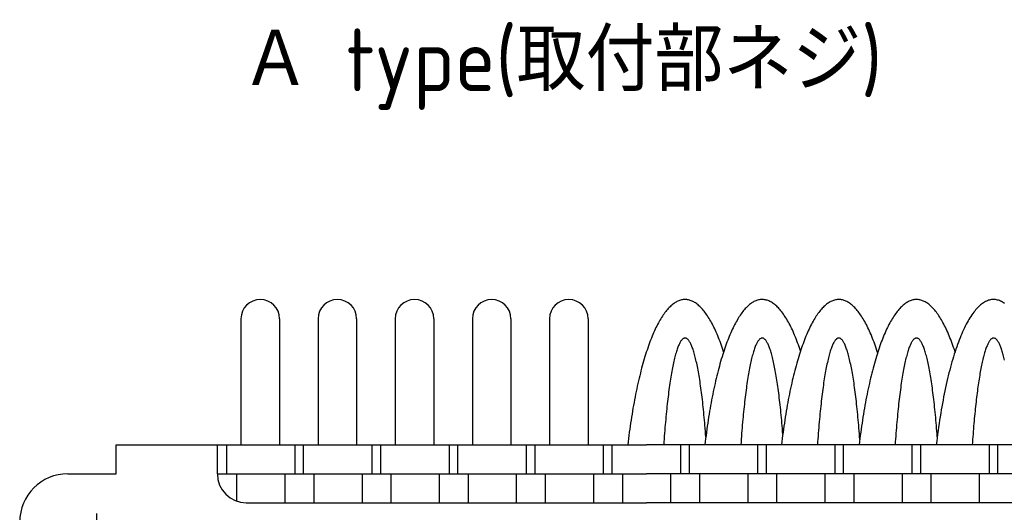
# Model space of a CAD drawing. Extents: x -88 to 325, y 165 to 311.
# Tile 6 of 13: x -87 to 15, y 259 to 311. Entities that reach past the tile are written whole.
import ezdxf

# ---------------------------------------------------------------- set-up
doc = ezdxf.new("R2010")
doc.units = 0
doc.header["$LTSCALE"] = 0.2
doc.linetypes.add('CENTER', pattern=[50.8, 31.75, -6.35, 6.35, -6.35])
doc.layers.get('0').update_dxf_attribs({"linetype": 'CONTINUOUS'})
doc.styles.get("Standard").update_dxf_attribs({"font": 'isocp.shx', "bigfont": 'bigfont.shx'})

# ---------------------------------------------------------------- blocks, each defined once
blk = doc.blocks.new('*U98')
at = {"color": 0}
blk.add_text('Ａ type(取付部ネジ)', height=6.5, dxfattribs=at).set_placement((-63.78, 303.15))

msp = doc.modelspace()

# ---------------------------------------------------------------- linework, layer by layer
for p, q in [((-63.804, 279.503), (-63.804, 266.403)), ((-59.804, 279.503), (-59.804, 266.403)), ((-55.804, 279.503), (-55.804, 266.403)), ((-51.804, 279.503), (-51.804, 266.403)), ((-47.804, 279.503), (-47.804, 266.403)), ((-43.804, 279.503), (-43.804, 266.403)), ((-39.804, 279.503), (-39.804, 266.403)), ((-35.804, 279.503), (-35.804, 266.403)), ((-31.804, 279.503), (-31.804, 266.403)), ((-27.804, 279.503), (-27.804, 266.403)), ((-76.749, 263.403), (-76.749, 266.403)), ((-76.749, 266.403), (-21.749, 266.403)), ((-66.249, 263.403), (-66.249, 266.403)), ((-65.304, 266.403), (-65.304, 263.403)), ((-58.193, 263.403), (-58.193, 266.403)), ((-57.304, 263.403), (-57.304, 266.403)), ((-50.193, 263.403), (-50.193, 266.403)), ((-49.304, 263.403), (-49.304, 266.403)), ((-42.193, 263.403), (-42.193, 266.403)), ((-41.304, 263.403), (-41.304, 266.403)), ((-34.193, 263.403), (-34.193, 266.403)), ((-33.304, 263.403), (-33.304, 266.403)), ((-26.193, 263.403), (-26.193, 266.403)), ((-25.304, 263.403), (-25.304, 266.403)), ((33.251, 266.403), (-21.749, 266.403)), ((-18.193, 263.403), (-18.193, 266.403)), ((-17.304, 263.403), (-17.304, 266.403)), ((-10.193, 263.403), (-10.193, 266.403)), ((-9.304, 263.403), (-9.304, 266.403)), ((-2.193, 263.403), (-2.193, 266.403)), ((-1.304, 263.403), (-1.304, 266.403)), ((5.807, 263.403), (5.807, 266.403)), ((6.696, 263.403), (6.696, 266.403)), ((13.807, 263.403), (13.807, 266.403)), ((14.696, 263.403), (14.696, 266.403)), ((-81.749, 263.403), (-76.749, 263.403)), ((-66.249, 263.403), (-21.749, 263.403)), ((-64.249, 263.403), (-64.249, 260.574)), ((-59.249, 263.403), (-59.249, 260.403)), ((-56.249, 263.403), (-56.249, 260.403)), ((-51.249, 263.403), (-51.249, 260.403)), ((-48.249, 263.403), (-48.249, 260.403)), ((-43.249, 263.403), (-43.249, 260.403)), ((-40.249, 263.403), (-40.249, 260.403)), ((-35.249, 263.403), (-35.249, 260.403)), ((-32.249, 263.403), (-32.249, 260.403)), ((-27.249, 263.403), (-27.249, 260.403)), ((-24.249, 263.403), (-24.249, 260.403)), ((22.751, 263.403), (-21.749, 263.403)), ((-19.249, 263.403), (-19.249, 260.403)), ((-16.249, 263.403), (-16.249, 260.403)), ((-11.249, 263.403), (-11.249, 260.403)), ((-8.249, 263.403), (-8.249, 260.403)), ((-3.249, 263.403), (-3.249, 260.403)), ((-0.249, 263.403), (-0.249, 260.403)), ((4.751, 263.403), (4.751, 260.403)), ((7.751, 263.403), (7.751, 260.403)), ((12.751, 263.403), (12.751, 260.403)), ((-63.249, 260.403), (-21.749, 260.403)), ((19.751, 260.403), (-21.749, 260.403))]:
    msp.add_line(p, q)
at = {"color": 0, "linetype": 'CENTER'}
msp.add_line((-78.749, 250.403), (-78.749, 260.403), dxfattribs=at)
for points in [[(-13.749, 276.081, 0), (-13.822, 276.302, 0), (-13.896, 276.519, 0), (-13.97, 276.731, 0), (-14.046, 276.94, 0), (-14.122, 277.144, 0), (-14.199, 277.344, 0), (-14.276, 277.54, 0), (-14.354, 277.731, 0), (-14.433, 277.918, 0), (-14.513, 278.101, 0), (-14.593, 278.279, 0), (-14.674, 278.453, 0), (-14.755, 278.622, 0), (-14.837, 278.786, 0), (-14.919, 278.946, 0), (-15.002, 279.102, 0), (-15.086, 279.253, 0), (-15.17, 279.399, 0), (-15.255, 279.54, 0), (-15.34, 279.677, 0), (-15.425, 279.808, 0), (-15.511, 279.936, 0), (-15.598, 280.058, 0), (-15.685, 280.175, 0), (-15.772, 280.288, 0), (-15.86, 280.396, 0), (-15.948, 280.499, 0), (-16.036, 280.596, 0), (-16.125, 280.689, 0), (-16.214, 280.777, 0), (-16.304, 280.86, 0), (-16.393, 280.939, 0), (-16.483, 281.012, 0), (-16.573, 281.08, 0), (-16.664, 281.143, 0), (-16.754, 281.201, 0), (-16.845, 281.253, 0), (-16.936, 281.301, 0), (-17.027, 281.344, 0), (-17.119, 281.382, 0), (-17.21, 281.414, 0), (-17.302, 281.442, 0), (-17.393, 281.464, 0), (-17.485, 281.481, 0), (-17.577, 281.494, 0), (-17.668, 281.501, 0), (-17.76, 281.502, 0), (-17.852, 281.499, 0), (-17.944, 281.491, 0), (-18.035, 281.478, 0), (-18.127, 281.459, 0), (-18.219, 281.435, 0), (-18.31, 281.407, 0), (-18.401, 281.373, 0), (-18.493, 281.334, 0), (-18.584, 281.29, 0), (-18.675, 281.241, 0), (-18.766, 281.187, 0), (-18.856, 281.127, 0), (-18.947, 281.063, 0), (-19.037, 280.994, 0), (-19.126, 280.92, 0), (-19.216, 280.84, 0), (-19.305, 280.756, 0), (-19.394, 280.667, 0), (-19.483, 280.573, 0), (-19.571, 280.474, 0), (-19.659, 280.369, 0), (-19.747, 280.261, 0), (-19.834, 280.147, 0), (-19.921, 280.028, 0), (-20.007, 279.905, 0), (-20.093, 279.776, 0), (-20.179, 279.643, 0), (-20.264, 279.505, 0), (-20.348, 279.363, 0), (-20.432, 279.216, 0), (-20.516, 279.064, 0), (-20.599, 278.907, 0), (-20.681, 278.746, 0), (-20.763, 278.58, 0), (-20.844, 278.41, 0), (-20.925, 278.235, 0), (-21.005, 278.056, 0), (-21.084, 277.872, 0), (-21.163, 277.684, 0), (-21.241, 277.492, 0), (-21.318, 277.295, 0), (-21.395, 277.094, 0), (-21.471, 276.889, 0), (-21.546, 276.679, 0), (-21.62, 276.465, 0), (-21.694, 276.247, 0), (-21.767, 276.025, 0), (-21.839, 275.799, 0), (-21.91, 275.57, 0), (-21.981, 275.336, 0), (-22.05, 275.098, 0), (-22.119, 274.856, 0), (-22.187, 274.611, 0), (-22.254, 274.361, 0), (-22.32, 274.108, 0), (-22.386, 273.852, 0), (-22.45, 273.591, 0), (-22.514, 273.328, 0), (-22.576, 273.06, 0), (-22.638, 272.789, 0), (-22.699, 272.515, 0), (-22.758, 272.238, 0), (-22.817, 271.957, 0), (-22.875, 271.673, 0), (-22.931, 271.385, 0), (-22.987, 271.095, 0), (-23.042, 270.801, 0), (-23.095, 270.505, 0), (-23.148, 270.205, 0), (-23.2, 269.903, 0), (-23.25, 269.598, 0), (-23.299, 269.29, 0), (-23.348, 268.979, 0), (-23.395, 268.666, 0), (-23.441, 268.35, 0), (-23.486, 268.031, 0), (-23.53, 267.71, 0), (-23.572, 267.387, 0), (-23.614, 267.061, 0), (-23.654, 266.733, 0), (-23.694, 266.403, 0)], [(-5.777, 276.166, 0), (-5.85, 276.384, 0), (-5.924, 276.599, 0), (-5.998, 276.809, 0), (-6.074, 277.016, 0), (-6.15, 277.218, 0), (-6.227, 277.416, 0), (-6.304, 277.609, 0), (-6.382, 277.799, 0), (-6.461, 277.983, 0), (-6.541, 278.164, 0), (-6.621, 278.34, 0), (-6.702, 278.512, 0), (-6.783, 278.679, 0), (-6.865, 278.841, 0), (-6.947, 278.999, 0), (-7.03, 279.153, 0), (-7.114, 279.301, 0), (-7.198, 279.445, 0), (-7.282, 279.585, 0), (-7.367, 279.72, 0), (-7.453, 279.85, 0), (-7.539, 279.975, 0), (-7.625, 280.095, 0), (-7.712, 280.211, 0), (-7.799, 280.322, 0), (-7.887, 280.427, 0), (-7.975, 280.528, 0), (-8.063, 280.625, 0), (-8.151, 280.716, 0), (-8.24, 280.802, 0), (-8.329, 280.884, 0), (-8.419, 280.96, 0), (-8.509, 281.031, 0), (-8.599, 281.098, 0), (-8.689, 281.159, 0), (-8.779, 281.216, 0), (-8.87, 281.267, 0), (-8.961, 281.313, 0), (-9.052, 281.354, 0), (-9.143, 281.391, 0), (-9.234, 281.422, 0), (-9.325, 281.448, 0), (-9.416, 281.469, 0), (-9.508, 281.485, 0), (-9.599, 281.496, 0), (-9.691, 281.502, 0), (-9.782, 281.502, 0), (-9.874, 281.498, 0), (-9.965, 281.488, 0), (-10.057, 281.474, 0), (-10.148, 281.454, 0), (-10.239, 281.429, 0), (-10.331, 281.4, 0), (-10.422, 281.365, 0), (-10.513, 281.325, 0), (-10.603, 281.28, 0), (-10.694, 281.23, 0), (-10.784, 281.175, 0), (-10.875, 281.115, 0), (-10.965, 281.05, 0), (-11.055, 280.98, 0), (-11.144, 280.904, 0), (-11.233, 280.824, 0), (-11.322, 280.739, 0), (-11.411, 280.65, 0), (-11.499, 280.555, 0), (-11.587, 280.455, 0), (-11.675, 280.35, 0), (-11.762, 280.241, 0), (-11.849, 280.127, 0), (-11.936, 280.007, 0), (-12.022, 279.884, 0), (-12.107, 279.755, 0), (-12.192, 279.621, 0), (-12.277, 279.483, 0), (-12.361, 279.34, 0), (-12.445, 279.193, 0), (-12.528, 279.041, 0), (-12.611, 278.884, 0), (-12.693, 278.723, 0), (-12.774, 278.557, 0), (-12.855, 278.386, 0), (-12.935, 278.211, 0), (-13.015, 278.032, 0), (-13.094, 277.848, 0), (-13.172, 277.66, 0), (-13.25, 277.468, 0), (-13.327, 277.271, 0), (-13.403, 277.07, 0), (-13.479, 276.865, 0), (-13.554, 276.656, 0), (-13.628, 276.442, 0), (-13.701, 276.224, 0), (-13.774, 276.003, 0), (-13.846, 275.777, 0), (-13.917, 275.547, 0), (-13.987, 275.314, 0), (-14.056, 275.076, 0), (-14.125, 274.835, 0), (-14.193, 274.59, 0), (-14.26, 274.341, 0), (-14.326, 274.089, 0), (-14.391, 273.832, 0), (-14.455, 273.573, 0), (-14.518, 273.309, 0), (-14.58, 273.043, 0), (-14.642, 272.772, 0), (-14.702, 272.499, 0), (-14.762, 272.222, 0), (-14.82, 271.942, 0), (-14.878, 271.658, 0), (-14.934, 271.372, 0), (-14.989, 271.082, 0), (-15.044, 270.789, 0), (-15.097, 270.493, 0), (-15.15, 270.195, 0), (-15.201, 269.893, 0), (-15.251, 269.589, 0), (-15.301, 269.281, 0), (-15.349, 268.972, 0), (-15.396, 268.659, 0), (-15.442, 268.344, 0), (-15.486, 268.026, 0), (-15.53, 267.706, 0), (-15.573, 267.384, 0), (-15.614, 267.059, 0), (-15.655, 266.732, 0), (-15.694, 266.403, 0)], [(2.223, 275.995, 0), (2.15, 276.218, 0), (2.077, 276.437, 0), (2.002, 276.652, 0), (1.927, 276.863, 0), (1.851, 277.069, 0), (1.774, 277.272, 0), (1.696, 277.469, 0), (1.618, 277.663, 0), (1.539, 277.852, 0), (1.46, 278.037, 0), (1.38, 278.217, 0), (1.299, 278.393, 0), (1.218, 278.564, 0), (1.136, 278.731, 0), (1.053, 278.893, 0), (0.97, 279.05, 0), (0.886, 279.203, 0), (0.802, 279.351, 0), (0.717, 279.494, 0), (0.632, 279.633, 0), (0.546, 279.767, 0), (0.46, 279.896, 0), (0.374, 280.02, 0), (0.287, 280.139, 0), (0.199, 280.254, 0), (0.111, 280.363, 0), (0.023, 280.468, 0), (-0.065, 280.568, 0), (-0.154, 280.662, 0), (-0.244, 280.752, 0), (-0.333, 280.837, 0), (-0.423, 280.917, 0), (-0.513, 280.991, 0), (-0.604, 281.061, 0), (-0.694, 281.126, 0), (-0.785, 281.185, 0), (-0.876, 281.24, 0), (-0.967, 281.289, 0), (-1.059, 281.333, 0), (-1.15, 281.372, 0), (-1.242, 281.406, 0), (-1.334, 281.435, 0), (-1.425, 281.459, 0), (-1.517, 281.478, 0), (-1.609, 281.491, 0), (-1.701, 281.499, 0), (-1.793, 281.502, 0), (-1.885, 281.501, 0), (-1.978, 281.493, 0), (-2.07, 281.481, 0), (-2.161, 281.464, 0), (-2.253, 281.441, 0), (-2.345, 281.414, 0), (-2.437, 281.381, 0), (-2.528, 281.343, 0), (-2.62, 281.3, 0), (-2.711, 281.252, 0), (-2.802, 281.198, 0), (-2.893, 281.14, 0), (-2.984, 281.077, 0), (-3.074, 281.008, 0), (-3.164, 280.935, 0), (-3.254, 280.856, 0), (-3.344, 280.773, 0), (-3.433, 280.684, 0), (-3.522, 280.59, 0), (-3.611, 280.492, 0), (-3.699, 280.388, 0), (-3.787, 280.28, 0), (-3.875, 280.167, 0), (-3.962, 280.049, 0), (-4.048, 279.926, 0), (-4.135, 279.798, 0), (-4.221, 279.665, 0), (-4.306, 279.528, 0), (-4.391, 279.385, 0), (-4.475, 279.238, 0), (-4.559, 279.087, 0), (-4.642, 278.93, 0), (-4.725, 278.769, 0), (-4.807, 278.604, 0), (-4.888, 278.434, 0), (-4.969, 278.259, 0), (-5.05, 278.08, 0), (-5.129, 277.896, 0), (-5.208, 277.708, 0), (-5.287, 277.516, 0), (-5.364, 277.319, 0), (-5.441, 277.118, 0), (-5.517, 276.912, 0), (-5.593, 276.702, 0), (-5.668, 276.488, 0), (-5.742, 276.27, 0), (-5.815, 276.048, 0), (-5.887, 275.822, 0), (-5.959, 275.592, 0), (-6.03, 275.357, 0), (-6.1, 275.119, 0), (-6.169, 274.877, 0), (-6.237, 274.631, 0), (-6.304, 274.382, 0), (-6.371, 274.128, 0), (-6.437, 273.871, 0), (-6.501, 273.61, 0), (-6.565, 273.346, 0), (-6.628, 273.078, 0), (-6.69, 272.807, 0), (-6.751, 272.532, 0), (-6.81, 272.253, 0), (-6.869, 271.972, 0), (-6.927, 271.687, 0), (-6.984, 271.399, 0), (-7.04, 271.108, 0), (-7.095, 270.814, 0), (-7.149, 270.516, 0), (-7.202, 270.216, 0), (-7.253, 269.913, 0), (-7.304, 269.607, 0), (-7.354, 269.298, 0), (-7.402, 268.986, 0), (-7.449, 268.672, 0), (-7.496, 268.355, 0), (-7.541, 268.036, 0), (-7.585, 267.714, 0), (-7.628, 267.39, 0), (-7.669, 267.063, 0), (-7.71, 266.734, 0), (-7.749, 266.403, 0)], [(10.251, 276.081, 0), (10.178, 276.302, 0), (10.104, 276.519, 0), (10.03, 276.731, 0), (9.954, 276.94, 0), (9.878, 277.144, 0), (9.801, 277.344, 0), (9.724, 277.54, 0), (9.646, 277.731, 0), (9.567, 277.918, 0), (9.487, 278.101, 0), (9.407, 278.279, 0), (9.326, 278.453, 0), (9.245, 278.622, 0), (9.163, 278.786, 0), (9.081, 278.946, 0), (8.998, 279.102, 0), (8.914, 279.253, 0), (8.83, 279.399, 0), (8.745, 279.54, 0), (8.66, 279.677, 0), (8.575, 279.808, 0), (8.488, 279.936, 0), (8.402, 280.058, 0), (8.315, 280.175, 0), (8.228, 280.288, 0), (8.14, 280.396, 0), (8.052, 280.499, 0), (7.964, 280.596, 0), (7.875, 280.689, 0), (7.786, 280.777, 0), (7.696, 280.86, 0), (7.607, 280.939, 0), (7.517, 281.012, 0), (7.427, 281.08, 0), (7.336, 281.143, 0), (7.246, 281.201, 0), (7.155, 281.253, 0), (7.064, 281.301, 0), (6.973, 281.344, 0), (6.881, 281.382, 0), (6.79, 281.414, 0), (6.698, 281.442, 0), (6.607, 281.464, 0), (6.515, 281.481, 0), (6.423, 281.494, 0), (6.332, 281.501, 0), (6.24, 281.502, 0), (6.148, 281.499, 0), (6.056, 281.491, 0), (5.965, 281.478, 0), (5.873, 281.459, 0), (5.781, 281.435, 0), (5.69, 281.407, 0), (5.599, 281.373, 0), (5.507, 281.334, 0), (5.416, 281.29, 0), (5.325, 281.241, 0), (5.234, 281.187, 0), (5.144, 281.127, 0), (5.054, 281.063, 0), (4.963, 280.994, 0), (4.874, 280.92, 0), (4.784, 280.84, 0), (4.695, 280.756, 0), (4.606, 280.667, 0), (4.517, 280.573, 0), (4.429, 280.474, 0), (4.341, 280.369, 0), (4.253, 280.261, 0), (4.166, 280.147, 0), (4.079, 280.028, 0), (3.993, 279.905, 0), (3.907, 279.776, 0), (3.821, 279.643, 0), (3.736, 279.505, 0), (3.652, 279.363, 0), (3.568, 279.216, 0), (3.484, 279.064, 0), (3.401, 278.907, 0), (3.319, 278.746, 0), (3.237, 278.58, 0), (3.156, 278.41, 0), (3.075, 278.235, 0), (2.995, 278.056, 0), (2.916, 277.872, 0), (2.837, 277.684, 0), (2.759, 277.492, 0), (2.682, 277.295, 0), (2.605, 277.094, 0), (2.53, 276.889, 0), (2.454, 276.679, 0), (2.38, 276.465, 0), (2.306, 276.247, 0), (2.233, 276.025, 0), (2.161, 275.799, 0), (2.09, 275.57, 0), (2.019, 275.336, 0), (1.95, 275.098, 0), (1.881, 274.856, 0), (1.813, 274.611, 0), (1.746, 274.361, 0), (1.68, 274.108, 0), (1.614, 273.852, 0), (1.55, 273.591, 0), (1.486, 273.328, 0), (1.424, 273.06, 0), (1.362, 272.789, 0), (1.301, 272.515, 0), (1.242, 272.238, 0), (1.183, 271.957, 0), (1.125, 271.673, 0), (1.069, 271.385, 0), (1.013, 271.095, 0), (0.958, 270.801, 0), (0.905, 270.505, 0), (0.852, 270.205, 0), (0.801, 269.903, 0), (0.75, 269.598, 0), (0.701, 269.29, 0), (0.652, 268.979, 0), (0.605, 268.666, 0), (0.559, 268.35, 0), (0.514, 268.031, 0), (0.47, 267.71, 0), (0.428, 267.387, 0), (0.386, 267.061, 0), (0.346, 266.733, 0), (0.306, 266.403, 0)], [(15.395, 281.102, 0), (15.292, 281.172, 0), (15.188, 281.235, 0), (15.084, 281.291, 0), (14.98, 281.341, 0), (14.876, 281.384, 0), (14.772, 281.42, 0), (14.667, 281.45, 0), (14.562, 281.473, 0), (14.458, 281.49, 0), (14.353, 281.499, 0), (14.248, 281.503, 0), (14.143, 281.499, 0), (14.038, 281.489, 0), (13.934, 281.472, 0), (13.829, 281.448, 0), (13.725, 281.418, 0), (13.62, 281.381, 0), (13.516, 281.338, 0), (13.412, 281.288, 0), (13.308, 281.231, 0), (13.204, 281.168, 0), (13.101, 281.098, 0), (12.998, 281.021, 0), (12.895, 280.938, 0), (12.793, 280.848, 0), (12.691, 280.752, 0), (12.589, 280.65, 0), (12.488, 280.541, 0), (12.387, 280.425, 0), (12.287, 280.303, 0), (12.187, 280.175, 0), (12.088, 280.041, 0), (11.989, 279.9, 0), (11.891, 279.753, 0), (11.794, 279.599, 0), (11.697, 279.44, 0), (11.601, 279.274, 0), (11.505, 279.102, 0), (11.411, 278.925, 0), (11.316, 278.741, 0), (11.223, 278.551, 0), (11.13, 278.355, 0), (11.039, 278.154, 0), (10.948, 277.946, 0), (10.858, 277.733, 0), (10.768, 277.514, 0), (10.68, 277.29, 0), (10.593, 277.059, 0), (10.506, 276.824, 0), (10.421, 276.583, 0), (10.336, 276.336, 0), (10.252, 276.084, 0), (10.17, 275.827, 0), (10.088, 275.565, 0), (10.008, 275.297, 0), (9.929, 275.024, 0), (9.85, 274.747, 0), (9.773, 274.464, 0), (9.697, 274.177, 0), (9.622, 273.884, 0), (9.549, 273.587, 0), (9.476, 273.286, 0), (9.405, 272.979, 0), (9.335, 272.669, 0), (9.266, 272.353, 0), (9.199, 272.034, 0), (9.133, 271.71, 0), (9.068, 271.382, 0), (9.005, 271.05, 0), (8.942, 270.714, 0), (8.882, 270.374, 0), (8.822, 270.031, 0), (8.764, 269.683, 0), (8.707, 269.332, 0), (8.652, 268.977, 0), (8.598, 268.619, 0), (8.546, 268.258, 0), (8.495, 267.893, 0), (8.446, 267.525, 0), (8.398, 267.154, 0), (8.351, 266.78, 0), (8.306, 266.403, 0)], [(-15.591, 267.243, 0), (-15.613, 267.541, 0), (-15.636, 267.836, 0), (-15.659, 268.128, 0), (-15.683, 268.416, 0), (-15.708, 268.701, 0), (-15.733, 268.983, 0), (-15.758, 269.261, 0), (-15.784, 269.536, 0), (-15.811, 269.807, 0), (-15.838, 270.074, 0), (-15.865, 270.337, 0), (-15.893, 270.597, 0), (-15.921, 270.853, 0), (-15.95, 271.104, 0), (-15.98, 271.352, 0), (-16.01, 271.596, 0), (-16.04, 271.835, 0), (-16.071, 272.07, 0), (-16.102, 272.301, 0), (-16.133, 272.528, 0), (-16.165, 272.75, 0), (-16.198, 272.967, 0), (-16.231, 273.18, 0), (-16.264, 273.389, 0), (-16.297, 273.593, 0), (-16.331, 273.792, 0), (-16.366, 273.986, 0), (-16.4, 274.176, 0), (-16.435, 274.361, 0), (-16.471, 274.541, 0), (-16.506, 274.716, 0), (-16.543, 274.886, 0), (-16.579, 275.051, 0), (-16.615, 275.21, 0), (-16.652, 275.365, 0), (-16.689, 275.515, 0), (-16.727, 275.659, 0), (-16.765, 275.799, 0), (-16.803, 275.933, 0), (-16.841, 276.061, 0), (-16.88, 276.185, 0), (-16.918, 276.303, 0), (-16.957, 276.415, 0), (-16.996, 276.523, 0), (-17.035, 276.624, 0), (-17.075, 276.721, 0), (-17.115, 276.811, 0), (-17.154, 276.897, 0), (-17.195, 276.976, 0), (-17.235, 277.051, 0), (-17.275, 277.119, 0), (-17.315, 277.182, 0), (-17.356, 277.24, 0), (-17.396, 277.291, 0), (-17.437, 277.337, 0), (-17.478, 277.378, 0), (-17.519, 277.413, 0), (-17.559, 277.442, 0), (-17.6, 277.465, 0), (-17.641, 277.483, 0), (-17.682, 277.495, 0), (-17.723, 277.501, 0), (-17.765, 277.502, 0), (-17.805, 277.497, 0), (-17.846, 277.486, 0), (-17.887, 277.47, 0), (-17.928, 277.448, 0), (-17.969, 277.42, 0), (-18.01, 277.387, 0), (-18.051, 277.347, 0), (-18.092, 277.303, 0), (-18.132, 277.252, 0), (-18.173, 277.196, 0), (-18.213, 277.134, 0), (-18.253, 277.067, 0), (-18.294, 276.994, 0), (-18.334, 276.916, 0), (-18.374, 276.832, 0), (-18.413, 276.742, 0), (-18.453, 276.647, 0), (-18.492, 276.547, 0), (-18.531, 276.441, 0), (-18.57, 276.329, 0), (-18.609, 276.213, 0), (-18.648, 276.091, 0), (-18.686, 275.963, 0), (-18.724, 275.83, 0), (-18.762, 275.692, 0), (-18.799, 275.549, 0), (-18.837, 275.401, 0), (-18.873, 275.247, 0), (-18.91, 275.088, 0), (-18.947, 274.924, 0), (-18.983, 274.756, 0), (-19.018, 274.582, 0), (-19.054, 274.403, 0), (-19.089, 274.219, 0), (-19.124, 274.031, 0), (-19.158, 273.838, 0), (-19.192, 273.64, 0), (-19.226, 273.437, 0), (-19.259, 273.229, 0), (-19.292, 273.017, 0), (-19.325, 272.801, 0), (-19.357, 272.58, 0), (-19.388, 272.354, 0), (-19.42, 272.124, 0), (-19.451, 271.89, 0), (-19.481, 271.652, 0), (-19.511, 271.409, 0), (-19.54, 271.163, 0), (-19.569, 270.912, 0), (-19.598, 270.657, 0), (-19.626, 270.398, 0), (-19.654, 270.136, 0), (-19.681, 269.869, 0), (-19.707, 269.599, 0), (-19.733, 269.325, 0), (-19.759, 269.048, 0), (-19.784, 268.767, 0), (-19.809, 268.483, 0), (-19.833, 268.195, 0), (-19.856, 267.904, 0), (-19.879, 267.61, 0), (-19.901, 267.313, 0), (-19.923, 267.012, 0), (-19.945, 266.709, 0), (-19.965, 266.403, 0)], [(-7.611, 267.515, 0), (-7.634, 267.808, 0), (-7.657, 268.098, 0), (-7.681, 268.385, 0), (-7.705, 268.668, 0), (-7.729, 268.948, 0), (-7.755, 269.225, 0), (-7.78, 269.498, 0), (-7.807, 269.768, 0), (-7.833, 270.033, 0), (-7.861, 270.296, 0), (-7.888, 270.554, 0), (-7.917, 270.809, 0), (-7.945, 271.059, 0), (-7.974, 271.306, 0), (-8.004, 271.548, 0), (-8.034, 271.787, 0), (-8.064, 272.021, 0), (-8.095, 272.251, 0), (-8.126, 272.477, 0), (-8.158, 272.699, 0), (-8.19, 272.916, 0), (-8.223, 273.129, 0), (-8.255, 273.337, 0), (-8.289, 273.54, 0), (-8.322, 273.739, 0), (-8.356, 273.934, 0), (-8.391, 274.123, 0), (-8.425, 274.308, 0), (-8.46, 274.488, 0), (-8.496, 274.663, 0), (-8.531, 274.834, 0), (-8.567, 274.999, 0), (-8.604, 275.159, 0), (-8.64, 275.315, 0), (-8.677, 275.465, 0), (-8.714, 275.61, 0), (-8.751, 275.75, 0), (-8.789, 275.885, 0), (-8.827, 276.015, 0), (-8.865, 276.139, 0), (-8.903, 276.258, 0), (-8.942, 276.372, 0), (-8.981, 276.481, 0), (-9.02, 276.584, 0), (-9.059, 276.682, 0), (-9.098, 276.774, 0), (-9.138, 276.861, 0), (-9.177, 276.943, 0), (-9.217, 277.019, 0), (-9.257, 277.089, 0), (-9.297, 277.154, 0), (-9.337, 277.214, 0), (-9.377, 277.268, 0), (-9.418, 277.316, 0), (-9.458, 277.359, 0), (-9.499, 277.396, 0), (-9.539, 277.428, 0), (-9.58, 277.454, 0), (-9.621, 277.475, 0), (-9.661, 277.49, 0), (-9.702, 277.499, 0), (-9.743, 277.502, 0), (-9.783, 277.5, 0), (-9.824, 277.493, 0), (-9.865, 277.48, 0), (-9.906, 277.461, 0), (-9.946, 277.436, 0), (-9.987, 277.406, 0), (-10.027, 277.371, 0), (-10.068, 277.33, 0), (-10.108, 277.283, 0), (-10.149, 277.23, 0), (-10.189, 277.173, 0), (-10.229, 277.109, 0), (-10.269, 277.04, 0), (-10.309, 276.966, 0), (-10.348, 276.886, 0), (-10.388, 276.801, 0), (-10.427, 276.71, 0), (-10.466, 276.614, 0), (-10.505, 276.512, 0), (-10.544, 276.405, 0), (-10.583, 276.293, 0), (-10.621, 276.175, 0), (-10.659, 276.052, 0), (-10.697, 275.924, 0), (-10.735, 275.791, 0), (-10.772, 275.652, 0), (-10.81, 275.508, 0), (-10.847, 275.36, 0), (-10.883, 275.206, 0), (-10.92, 275.047, 0), (-10.956, 274.883, 0), (-10.991, 274.714, 0), (-11.027, 274.54, 0), (-11.062, 274.362, 0), (-11.097, 274.178, 0), (-11.131, 273.99, 0), (-11.165, 273.797, 0), (-11.199, 273.599, 0), (-11.232, 273.397, 0), (-11.265, 273.19, 0), (-11.298, 272.979, 0), (-11.33, 272.763, 0), (-11.362, 272.543, 0), (-11.393, 272.319, 0), (-11.424, 272.09, 0), (-11.455, 271.857, 0), (-11.485, 271.619, 0), (-11.515, 271.378, 0), (-11.544, 271.132, 0), (-11.573, 270.883, 0), (-11.601, 270.63, 0), (-11.629, 270.372, 0), (-11.656, 270.111, 0), (-11.683, 269.846, 0), (-11.709, 269.578, 0), (-11.735, 269.306, 0), (-11.761, 269.03, 0), (-11.786, 268.751, 0), (-11.81, 268.469, 0), (-11.834, 268.183, 0), (-11.857, 267.894, 0), (-11.88, 267.602, 0), (-11.902, 267.306, 0), (-11.924, 267.008, 0), (-11.945, 266.707, 0), (-11.965, 266.403, 0)], [(0.374, 266.962, 0), (0.352, 267.266, 0), (0.329, 267.566, 0), (0.306, 267.862, 0), (0.283, 268.156, 0), (0.259, 268.446, 0), (0.234, 268.733, 0), (0.209, 269.016, 0), (0.183, 269.296, 0), (0.157, 269.572, 0), (0.13, 269.845, 0), (0.103, 270.113, 0), (0.075, 270.378, 0), (0.047, 270.639, 0), (0.018, 270.896, 0), (-0.011, 271.149, 0), (-0.041, 271.397, 0), (-0.071, 271.642, 0), (-0.102, 271.882, 0), (-0.133, 272.118, 0), (-0.164, 272.35, 0), (-0.196, 272.577, 0), (-0.228, 272.8, 0), (-0.261, 273.018, 0), (-0.294, 273.231, 0), (-0.328, 273.44, 0), (-0.362, 273.644, 0), (-0.396, 273.844, 0), (-0.431, 274.038, 0), (-0.466, 274.228, 0), (-0.501, 274.413, 0), (-0.537, 274.593, 0), (-0.573, 274.767, 0), (-0.609, 274.937, 0), (-0.646, 275.102, 0), (-0.683, 275.261, 0), (-0.72, 275.415, 0), (-0.758, 275.564, 0), (-0.796, 275.708, 0), (-0.834, 275.846, 0), (-0.872, 275.98, 0), (-0.911, 276.107, 0), (-0.949, 276.229, 0), (-0.989, 276.346, 0), (-1.028, 276.458, 0), (-1.067, 276.564, 0), (-1.107, 276.664, 0), (-1.147, 276.759, 0), (-1.187, 276.848, 0), (-1.227, 276.931, 0), (-1.267, 277.009, 0), (-1.308, 277.081, 0), (-1.348, 277.148, 0), (-1.389, 277.209, 0), (-1.43, 277.264, 0), (-1.471, 277.314, 0), (-1.512, 277.357, 0), (-1.553, 277.395, 0), (-1.594, 277.428, 0), (-1.635, 277.454, 0), (-1.677, 277.475, 0), (-1.718, 277.49, 0), (-1.759, 277.499, 0), (-1.801, 277.503, 0), (-1.842, 277.5, 0), (-1.883, 277.492, 0), (-1.925, 277.478, 0), (-1.966, 277.458, 0), (-2.007, 277.433, 0), (-2.048, 277.402, 0), (-2.089, 277.365, 0), (-2.13, 277.322, 0), (-2.171, 277.273, 0), (-2.212, 277.219, 0), (-2.253, 277.159, 0), (-2.294, 277.094, 0), (-2.334, 277.022, 0), (-2.374, 276.946, 0), (-2.415, 276.863, 0), (-2.455, 276.775, 0), (-2.495, 276.681, 0), (-2.534, 276.582, 0), (-2.574, 276.477, 0), (-2.613, 276.367, 0), (-2.652, 276.251, 0), (-2.691, 276.129, 0), (-2.73, 276.003, 0), (-2.768, 275.871, 0), (-2.806, 275.733, 0), (-2.844, 275.59, 0), (-2.882, 275.442, 0), (-2.919, 275.289, 0), (-2.956, 275.13, 0), (-2.993, 274.967, 0), (-3.029, 274.798, 0), (-3.065, 274.624, 0), (-3.101, 274.445, 0), (-3.137, 274.261, 0), (-3.172, 274.072, 0), (-3.206, 273.879, 0), (-3.241, 273.68, 0), (-3.275, 273.477, 0), (-3.308, 273.269, 0), (-3.342, 273.056, 0), (-3.374, 272.839, 0), (-3.407, 272.617, 0), (-3.439, 272.391, 0), (-3.47, 272.16, 0), (-3.502, 271.925, 0), (-3.532, 271.685, 0), (-3.562, 271.441, 0), (-3.592, 271.193, 0), (-3.622, 270.941, 0), (-3.65, 270.685, 0), (-3.679, 270.425, 0), (-3.707, 270.161, 0), (-3.734, 269.893, 0), (-3.761, 269.621, 0), (-3.787, 269.346, 0), (-3.813, 269.066, 0), (-3.838, 268.784, 0), (-3.863, 268.498, 0), (-3.887, 268.208, 0), (-3.911, 267.915, 0), (-3.934, 267.619, 0), (-3.957, 267.319, 0), (-3.979, 267.017, 0), (-4, 266.711, 0), (-4.021, 266.403, 0)], [(8.409, 267.243, 0), (8.387, 267.541, 0), (8.364, 267.836, 0), (8.341, 268.128, 0), (8.317, 268.416, 0), (8.292, 268.701, 0), (8.267, 268.983, 0), (8.242, 269.261, 0), (8.216, 269.536, 0), (8.189, 269.807, 0), (8.162, 270.074, 0), (8.135, 270.337, 0), (8.107, 270.597, 0), (8.079, 270.853, 0), (8.05, 271.104, 0), (8.02, 271.352, 0), (7.99, 271.596, 0), (7.96, 271.835, 0), (7.929, 272.07, 0), (7.898, 272.301, 0), (7.867, 272.528, 0), (7.835, 272.75, 0), (7.802, 272.967, 0), (7.769, 273.18, 0), (7.736, 273.389, 0), (7.703, 273.593, 0), (7.669, 273.792, 0), (7.634, 273.986, 0), (7.6, 274.176, 0), (7.565, 274.361, 0), (7.529, 274.541, 0), (7.494, 274.716, 0), (7.458, 274.886, 0), (7.421, 275.051, 0), (7.385, 275.21, 0), (7.348, 275.365, 0), (7.31, 275.515, 0), (7.273, 275.659, 0), (7.235, 275.799, 0), (7.197, 275.933, 0), (7.159, 276.061, 0), (7.121, 276.185, 0), (7.082, 276.303, 0), (7.043, 276.415, 0), (7.004, 276.523, 0), (6.965, 276.624, 0), (6.925, 276.721, 0), (6.885, 276.811, 0), (6.846, 276.897, 0), (6.806, 276.976, 0), (6.765, 277.051, 0), (6.725, 277.119, 0), (6.685, 277.182, 0), (6.644, 277.24, 0), (6.604, 277.291, 0), (6.563, 277.337, 0), (6.522, 277.378, 0), (6.481, 277.413, 0), (6.441, 277.442, 0), (6.4, 277.465, 0), (6.359, 277.483, 0), (6.318, 277.495, 0), (6.277, 277.501, 0), (6.236, 277.502, 0), (6.194, 277.497, 0), (6.153, 277.486, 0), (6.112, 277.47, 0), (6.072, 277.448, 0), (6.031, 277.42, 0), (5.99, 277.387, 0), (5.949, 277.347, 0), (5.908, 277.303, 0), (5.868, 277.252, 0), (5.827, 277.196, 0), (5.787, 277.134, 0), (5.746, 277.067, 0), (5.706, 276.994, 0), (5.666, 276.916, 0), (5.626, 276.832, 0), (5.587, 276.742, 0), (5.547, 276.647, 0), (5.508, 276.547, 0), (5.469, 276.441, 0), (5.43, 276.329, 0), (5.391, 276.213, 0), (5.352, 276.091, 0), (5.314, 275.963, 0), (5.276, 275.83, 0), (5.238, 275.692, 0), (5.201, 275.549, 0), (5.163, 275.401, 0), (5.127, 275.247, 0), (5.09, 275.088, 0), (5.053, 274.924, 0), (5.017, 274.756, 0), (4.982, 274.582, 0), (4.946, 274.403, 0), (4.911, 274.219, 0), (4.876, 274.031, 0), (4.842, 273.838, 0), (4.808, 273.64, 0), (4.774, 273.437, 0), (4.741, 273.229, 0), (4.708, 273.017, 0), (4.675, 272.801, 0), (4.643, 272.58, 0), (4.612, 272.354, 0), (4.58, 272.124, 0), (4.55, 271.89, 0), (4.519, 271.652, 0), (4.489, 271.409, 0), (4.46, 271.163, 0), (4.431, 270.912, 0), (4.402, 270.657, 0), (4.374, 270.398, 0), (4.346, 270.136, 0), (4.319, 269.869, 0), (4.293, 269.599, 0), (4.267, 269.325, 0), (4.241, 269.048, 0), (4.216, 268.767, 0), (4.191, 268.483, 0), (4.167, 268.195, 0), (4.144, 267.904, 0), (4.121, 267.61, 0), (4.099, 267.313, 0), (4.077, 267.012, 0), (4.055, 266.709, 0), (4.035, 266.403, 0)], [(15.388, 275.197, 0), (15.353, 275.342, 0), (15.319, 275.482, 0), (15.284, 275.618, 0), (15.249, 275.749, 0), (15.213, 275.876, 0), (15.178, 275.998, 0), (15.142, 276.116, 0), (15.106, 276.229, 0), (15.07, 276.337, 0), (15.034, 276.441, 0), (14.997, 276.54, 0), (14.961, 276.634, 0), (14.924, 276.723, 0), (14.887, 276.808, 0), (14.85, 276.888, 0), (14.813, 276.963, 0), (14.775, 277.033, 0), (14.738, 277.098, 0), (14.7, 277.159, 0), (14.663, 277.214, 0), (14.625, 277.265, 0), (14.587, 277.311, 0), (14.549, 277.352, 0), (14.511, 277.388, 0), (14.473, 277.419, 0), (14.435, 277.445, 0), (14.397, 277.467, 0), (14.359, 277.483, 0), (14.32, 277.494, 0), (14.282, 277.501, 0), (14.244, 277.502, 0), (14.206, 277.499, 0), (14.168, 277.491, 0), (14.129, 277.477, 0), (14.091, 277.459, 0), (14.053, 277.436, 0), (14.015, 277.408, 0), (13.977, 277.375, 0), (13.939, 277.337, 0), (13.901, 277.294, 0), (13.863, 277.246, 0), (13.825, 277.194, 0), (13.788, 277.136, 0), (13.75, 277.074, 0), (13.713, 277.007, 0), (13.676, 276.935, 0), (13.639, 276.858, 0), (13.601, 276.776, 0), (13.565, 276.69, 0), (13.528, 276.598, 0), (13.491, 276.503, 0), (13.455, 276.402, 0), (13.419, 276.297, 0), (13.383, 276.186, 0), (13.347, 276.072, 0), (13.311, 275.953, 0), (13.276, 275.829, 0), (13.24, 275.7, 0), (13.205, 275.567, 0), (13.171, 275.43, 0), (13.136, 275.288, 0), (13.102, 275.141, 0), (13.068, 274.99, 0), (13.034, 274.835, 0), (13.001, 274.675, 0), (12.967, 274.512, 0), (12.934, 274.343, 0), (12.902, 274.171, 0), (12.87, 273.994, 0), (12.838, 273.814, 0), (12.806, 273.629, 0), (12.775, 273.44, 0), (12.744, 273.247, 0), (12.713, 273.05, 0), (12.682, 272.849, 0), (12.652, 272.644, 0), (12.623, 272.435, 0), (12.594, 272.223, 0), (12.565, 272.006, 0), (12.536, 271.786, 0), (12.508, 271.563, 0), (12.48, 271.335, 0), (12.453, 271.105, 0), (12.426, 270.87, 0), (12.399, 270.632, 0), (12.373, 270.391, 0), (12.348, 270.147, 0), (12.322, 269.899, 0), (12.297, 269.648, 0), (12.273, 269.393, 0), (12.249, 269.136, 0), (12.226, 268.875, 0), (12.202, 268.612, 0), (12.18, 268.345, 0), (12.158, 268.076, 0), (12.136, 267.804, 0), (12.115, 267.529, 0), (12.094, 267.251, 0), (12.074, 266.971, 0), (12.054, 266.688, 0), (12.035, 266.403, 0)]]:
    msp.add_polyline3d(points)
for centre, radius, start, end in [((-61.804, 279.503), 2, 0, 180), ((-53.804, 279.503), 2, 0, 180), ((-45.804, 279.503), 2, 0, 180), ((-37.804, 279.503), 2, 0, 180), ((-29.804, 279.503), 2, 0, 180), ((-81.749, 258.403), 5, 90, 180), ((-63.249, 263.403), 3, 180, 270)]:
    msp.add_arc(centre, radius, start, end)

# ---------------------------------------------------------------- block references
msp.add_blockref('*U98', (0, 0))

doc.saveas('drawing.dxf')
